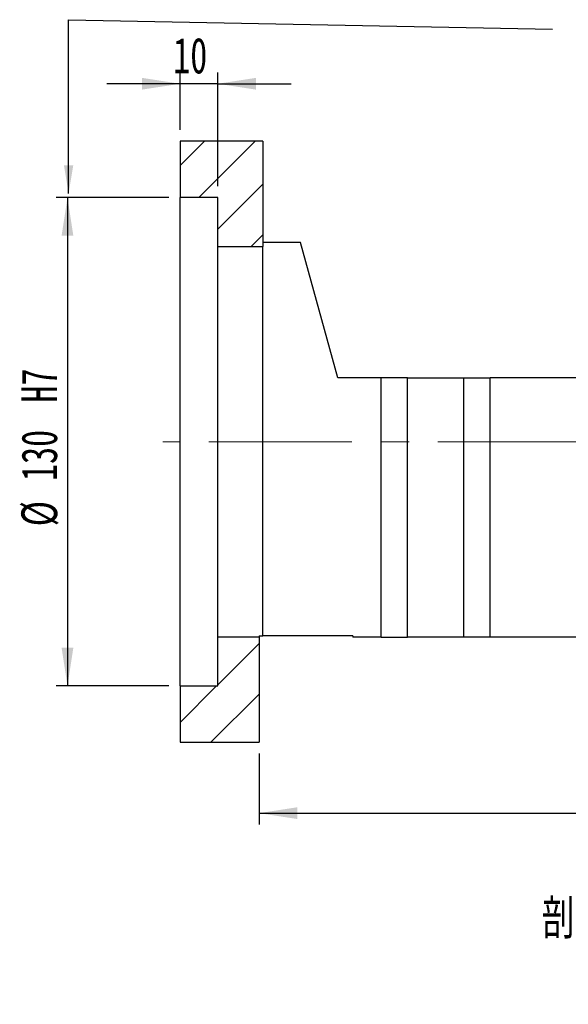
# Paper-space layout 'MBCS35-I' of a CAD drawing. Header units: millimetres. Extents: x 25 to 284, y 3 to 200.
# Tile 4 of 6: x 175 to 224, y 3 to 90. Entities that reach past the tile are written whole.
import ezdxf

# ---------------------------------------------------------------- set-up
doc = ezdxf.new("R2010")
doc.units = ezdxf.units.MM
doc.linetypes.add('CENTERX2', pattern=[20.32, 12.7, -2.54, 2.54, -2.54])
doc.layers.add('圖層0', color=7, linetype='Continuous')
doc.styles.add('SLDTEXTSTYLE0', font='TXT', dxfattribs={"width": 0.7})
doc.styles.add('SLDTEXTSTYLE4', font='TXT', dxfattribs={"width": 0.75, "bigfont": 'bigfont'})
doc.dimstyles.new('SLDDIMSTYLE2', dxfattribs={"dimtxt": 0.18, "dimasz": 2.5, "dimexe": 0, "dimexo": 0.0625, "dimgap": 0, "dimtad": 0, "dimtih": 1, "dimtoh": 1, "dimdec": 0, "dimrnd": 1e-09, "dimzin": 0, "dimdsep": 46, "dimtxsty": 'Standard', "dimsah": 1, "dimcen": 0.09, "dimadec": 0, "dimazin": 0, "dimtfac": 2.5, "dimtdec": 0, "dimtofl": 0, "dimtmove": 0, "dimatfit": 3, "dimfxl": 1, "dimfrac": 2, "dimtolj": 1, "dimtzin": 0, "dimarcsym": 0})
doc.dimstyles.new('SLDDIMSTYLE3', dxfattribs={"dimtxt": 3.389974, "dimasz": 2.5, "dimexe": 0, "dimexo": 0.0625, "dimgap": 0.847493, "dimtad": 1, "dimlfac": 3, "dimrnd": 1e-09, "dimzin": 12, "dimdsep": 46, "dimtxsty": 'SLDTEXTSTYLE0', "dimsah": 1, "dimcen": 0.09, "dimadec": 0, "dimazin": 3, "dimtfac": 1, "dimtofl": 0, "dimtmove": 0, "dimatfit": 3, "dimfxl": 1, "dimfrac": 2, "dimtolj": 1, "dimtzin": 12, "dimarcsym": 0})
doc.dimstyles.new('SLDDIMSTYLE4', dxfattribs={"dimtxt": 3.389974, "dimasz": 2.5, "dimexe": 0, "dimexo": 0.0625, "dimgap": 0.847493, "dimtad": 1, "dimlfac": 3, "dimrnd": 1e-09, "dimzin": 12, "dimdsep": 46, "dimtxsty": 'SLDTEXTSTYLE0', "dimsah": 1, "dimcen": 0.09, "dimadec": 0, "dimazin": 3, "dimtfac": 1, "dimtmove": 0, "dimatfit": 0, "dimfxl": 1, "dimfrac": 2, "dimtolj": 1, "dimtzin": 12, "dimarcsym": 0})
doc.dimstyles.new('SLDDIMSTYLE5', dxfattribs={"dimtxt": 3.389974, "dimasz": 2.5, "dimexe": 0, "dimexo": 0.0625, "dimgap": 0.847493, "dimtad": 1, "dimlfac": 3, "dimrnd": 1e-09, "dimzin": 12, "dimdsep": 46, "dimtxsty": 'SLDTEXTSTYLE0', "dimsah": 1, "dimcen": 0.09, "dimadec": 0, "dimazin": 3, "dimtfac": 1, "dimtofl": 0, "dimtmove": 0, "dimatfit": 3, "dimfxl": 1, "dimfrac": 2, "dimtolj": 1, "dimarcsym": 0})

# ---------------------------------------------------------------- blocks, each defined once
blk = doc.blocks.new('_D_72')
at = {"layer": '圖層0', "color": 7}
for p, q in [((189.563, 80.482), (189.563, 85.576)), ((192.896, 75.482), (192.896, 85.576)), ((189.563, 84.576), (183.044, 84.576)), ((192.896, 84.576), (189.563, 84.576)), ((192.896, 84.576), (199.416, 84.576))]:
    blk.add_line(p, q, dxfattribs=at)
for points in [[(189.563, 84.576), (186.173, 85.098), (186.173, 84.055)], [(192.896, 84.576), (196.286, 84.055), (196.286, 85.098)]]:
    blk.add_solid(points, dxfattribs=at)
at = {"layer": '圖層0', "color": 7, "insert": (188.947, 88.669), "char_height": 3.175, "attachment_point": 1, "style": 'SLDTEXTSTYLE0'}
blk.add_mtext('10', dxfattribs=at)
blk = doc.blocks.new('_D_73')
at = {"layer": '圖層0', "color": 7}
for p, q in [((188.563, 74.482), (178.563, 74.482)), ((179.563, 74.482), (179.563, 31.149)), ((188.563, 31.149), (178.563, 31.149))]:
    blk.add_line(p, q, dxfattribs=at)
for points in [[(179.563, 74.482), (179.042, 71.092), (180.085, 71.092)], [(179.563, 31.149), (180.085, 34.539), (179.042, 34.539)]]:
    blk.add_solid(points, dxfattribs=at)
at = {"layer": '圖層0', "color": 7, "char_height": 3.175, "attachment_point": 1, "rotation": 90, "style": 'SLDTEXTSTYLE0'}
for s, insert in [('H7', (175.47, 56.286)), ('130', (175.47, 49.332)), ('%%c', (175.47, 45.311))]:
    blk.add_mtext(s, dxfattribs=dict(at, insert=insert))
blk = doc.blocks.new('_D_74')
at = {"layer": '圖層0', "color": 7}
for p, q in [((264.563, 37.149), (264.563, 18.863)), ((196.563, 25.149), (196.563, 18.863)), ((196.563, 19.863), (264.563, 19.863))]:
    blk.add_line(p, q, dxfattribs=at)
for points in [[(196.563, 19.863), (199.953, 19.341), (199.953, 20.384)], [(264.563, 19.863), (261.173, 20.384), (261.173, 19.341)]]:
    blk.add_solid(points, dxfattribs=at)
at = {"layer": '圖層0', "color": 7, "insert": (228.532, 23.956), "char_height": 3.175, "attachment_point": 1, "style": 'SLDTEXTSTYLE0'}
blk.add_mtext('204', dxfattribs=at)

psp = doc.layouts.new('MBCS35-I')

# ---------------------------------------------------------------- hatches: boundary and pattern name
at = {"layer": '圖層0', "linetype": 'Continuous', "lineweight": 18}
h = psp.add_hatch(dxfattribs=at)
h.set_pattern_fill('ANSI31', color=256, style=0)
h.paths.add_polyline_path([(196.8965, 70.1487), (196.8965, 79.482), (189.5632, 79.482), (189.5632, 74.482), (192.8965, 74.482), (192.8965, 70.1487)], flags=0)
h = psp.add_hatch(dxfattribs=at)
h.set_pattern_fill('ANSI31', color=256, style=0)
h.paths.add_polyline_path([(189.5632, 31.1487), (189.5632, 26.1487), (196.5632, 26.1487), (196.5632, 35.482), (192.8965, 35.482), (192.8965, 31.1487)], flags=0)

# ---------------------------------------------------------------- linework, layer by layer
at = {"color": 7, "linetype": 'Continuous', "lineweight": 25}
for p, q in [((189.5632, 79.482), (189.5632, 74.482)), ((196.8965, 79.482), (189.5632, 79.482)), ((196.8965, 79.482), (196.8965, 70.1487)), ((192.8965, 74.482), (189.5632, 74.482)), ((189.5632, 31.1487), (189.5632, 74.482)), ((192.8965, 70.1487), (192.8965, 74.482)), ((192.8965, 70.1487), (196.8965, 70.1487)), ((192.8965, 35.482), (192.8965, 70.1487)), ((200.2298, 70.482), (196.8965, 70.482)), ((196.8965, 35.5821), (196.8965, 70.1487)), ((203.5632, 58.4821), (200.2298, 70.482)), ((207.3965, 58.4821), (203.5632, 58.4821)), ((207.3965, 35.482), (207.3965, 58.4821)), ((209.7298, 58.4821), (207.3965, 58.4821)), ((209.7298, 35.482), (209.7298, 58.4821)), ((209.7298, 58.4821), (214.7298, 58.4821)), ((214.7298, 35.482), (214.7298, 58.4821)), ((214.7298, 58.4821), (217.0632, 58.4821)), ((217.0632, 35.482), (217.0632, 58.4821)), ((227.3965, 58.4821), (217.0632, 58.4821)), ((192.8965, 31.1487), (192.8965, 35.482)), ((196.5632, 35.482), (192.8965, 35.482)), ((196.5632, 35.5821), (196.8965, 35.5821)), ((196.5632, 35.5821), (196.5632, 35.482)), ((196.5632, 35.482), (196.5632, 26.1487)), ((204.8965, 35.5821), (196.8965, 35.5821)), ((204.8965, 35.5821), (204.8965, 35.482)), ((207.3965, 35.482), (204.8965, 35.482)), ((207.3965, 35.482), (209.7298, 35.482)), ((214.7298, 35.482), (209.7298, 35.482)), ((217.0632, 35.482), (214.7298, 35.482)), ((227.3965, 35.482), (217.0632, 35.482)), ((189.5632, 31.1487), (192.8965, 31.1487)), ((189.5632, 31.1487), (189.5632, 26.1487)), ((189.5632, 26.1487), (196.5632, 26.1487))]:
    psp.add_line(p, q, dxfattribs=at)
at = {"layer": '圖層0', "color": 7, "linetype": 'CENTERX2', "lineweight": 18}
psp.add_line((265.7688, 52.8154), (188.03, 52.8154), dxfattribs=at)

# ---------------------------------------------------------------- texts
at = {"layer": '圖層0', "insert": (230.6345, 12.2362), "char_height": 3.5, "attachment_point": 2, "style": 'SLDTEXTSTYLE4'}
psp.add_mtext('\\M+19655\\M+196CA\\M+19AA4 F-F', dxfattribs=at)

# ---------------------------------------------------------------- dimensions: what is measured, and where the dimension line sits
at = {"layer": '圖層0', "color": 7}
for base, p1, p2, dimstyle, picture, middle in [((189.5632, 84.5761), (192.8965, 74.482), (189.5632, 79.482), 'SLDDIMSTYLE4', '_D_72', (190.9345, 84.5761)), ((264.5632, 19.8628), (196.5632, 26.1487), (264.5632, 38.1487), 'SLDDIMSTYLE3', '_D_74', (231.5129, 19.8628))]:
    dim = psp.add_linear_dim(base=base, p1=p1, p2=p2, dimstyle=dimstyle, dxfattribs=at)
    dim.commit()
    dim.dimension.update_dxf_attribs({"geometry": picture, "text_midpoint": middle, "dimtype": 160})
dim = psp.add_linear_dim(base=(179.5632, 31.1487), p1=(189.5632, 74.482), p2=(189.5632, 31.1487), angle=90, text='%%c<>H7', dimstyle='SLDDIMSTYLE5', dxfattribs=at)
dim.commit()
dim.dimension.update_dxf_attribs({"geometry": '_D_73', "text_midpoint": (179.5632, 53.2804), "dimtype": 160})

# ---------------------------------------------------------------- leaders
psp.add_leader([(179.6644, 74.8308), (179.6644, 90.2603), (222.5904, 89.4169)], dimstyle='SLDDIMSTYLE2', dxfattribs=at)

doc.saveas('drawing.dxf')
